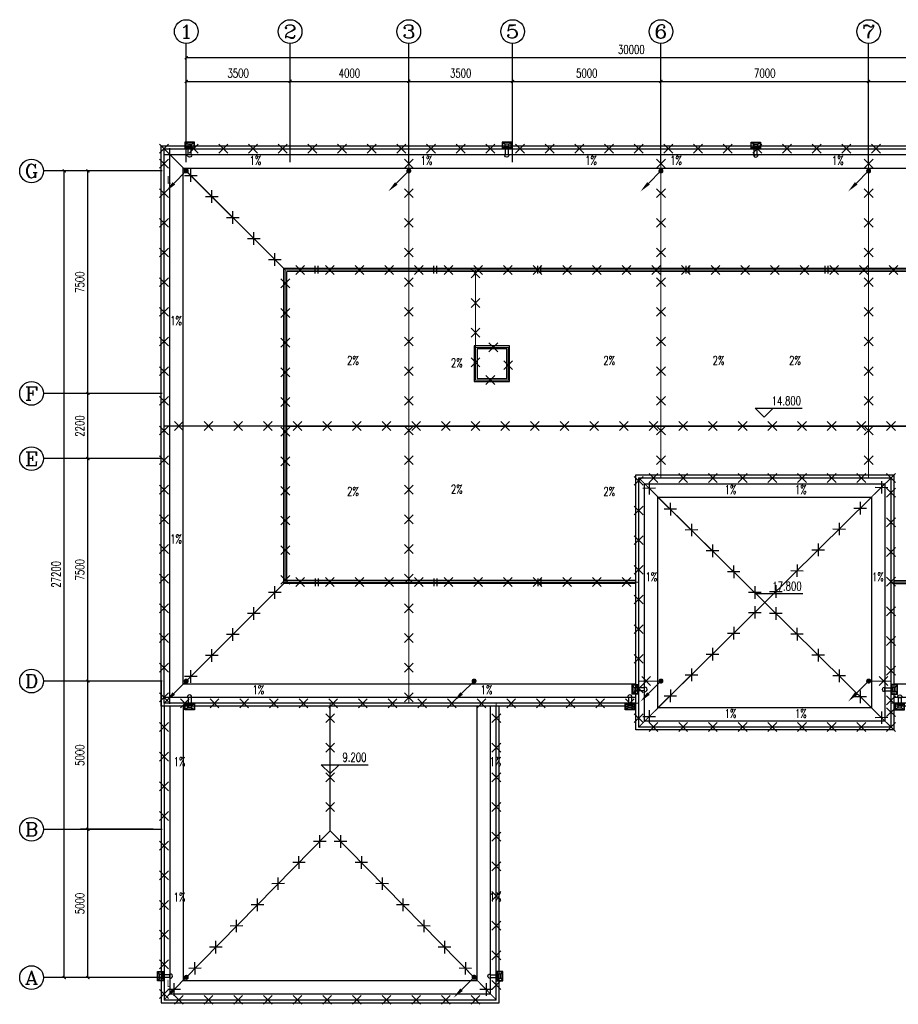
# Model space of a CAD drawing. Extents: x 427948 to 764348, y 274849 to 601549.
# Tile 49 of 203: x 699934 to 729549, y 295337 to 328538. Entities that reach past the tile are written whole.
import ezdxf
from ezdxf.enums import TextEntityAlignment as Align

# ---------------------------------------------------------------- set-up
doc = ezdxf.new("R2010")
doc.units = 0
doc.header["$LTSCALE"] = 1000
doc.header["$MEASUREMENT"] = 0
doc.layers.get('0').update_dxf_attribs({"linetype": 'CONTINUOUS'})
doc.layers.get('Defpoints').update_dxf_attribs({"linetype": 'CONTINUOUS'})
for name, color, linetype in [('AXIS', 3, 'CONTINUOUS'), ('AXIS_TEXT', 7, 'CONTINUOUS'), ('DIM_ELEV', 3, 'CONTINUOUS'), ('DIM_SYMB', 3, 'CONTINUOUS'), ('LWIRE', 4, 'CONTINUOUS'), ('PUB_TEXT', 7, 'CONTINUOUS'), ('WALL', 2, 'CONTINUOUS'), ('WIRE-避雷', 4, 'CONTINUOUS'), ('x细线', 135, 'CONTINUOUS'), ('水斗', 6, 'CONTINUOUS')]:
    doc.layers.add(name, color=color, linetype=linetype)
doc.styles.add('_TCH_AXIS', font='COMPLEX', dxfattribs={"bigfont": 'GBCBIG'})
doc.styles.add('_TCH_DIM', font='SIMPLEX', dxfattribs={"bigfont": 'GBCBIG'})
doc.styles.add('_TCH_DIM_T3', font='SIMPLEX', dxfattribs={"width": 0.705882, "bigfont": 'GBCBIG'})
doc.styles.add('_TEL_DIM', font='SIMPLEX', dxfattribs={"width": 0.8, "height": 3.5, "bigfont": 'HZTXT'})
doc.styles.add('COMPLEX', font='COMPLEX')
doc.styles.add('DIM_FONT', font='SIMPLEX.shx', dxfattribs={"width": 0.8})
doc.styles.get("Standard").update_dxf_attribs({"font": 'txt.shx'})
doc.dimstyles.new('_TCH_ARCH&&100', dxfattribs={"dimtxt": 297.5, "dimasz": 100, "dimexe": 250, "dimexo": 300, "dimgap": 126.25, "dimtad": 1, "dimdec": 0, "dimzin": 0, "dimdsep": 46, "dimtxsty": '_TCH_DIM_T3', "dimblk": 'ARCHTICK', "dimcen": 0.09, "dimclrt": 7, "dimazin": 2, "dimtfac": 1, "dimtdec": 0, "dimtix": 1, "dimtmove": 2, "dimatfit": 3, "dimfxl": 1, "dimtolj": 1, "dimtzin": 0, "dimarcsym": 0})

# ---------------------------------------------------------------- blocks, each defined once
blk = doc.blocks.new('_L1WAO')
for p, q in [((0, 180), (-320, 180)), ((-320, 180), (-320, 0)), ((-320, 0), (0, 0)), ((-224, 116), (-310, 170)), ((-10, 170), (-310, 170)), ((-310, 170), (-310, 10)), ((-310, 170), (-310, 170)), ((-224, 26), (-310, 10)), ((-310, 10), (-10, 10)), ((-310, 10), (-310, 10)), ((-96, 116), (-224, 116)), ((-224, 116), (-224, 26)), ((-224, 26), (-96, 26)), ((-96, 116), (-10, 170)), ((-96, 26), (-96, 116)), ((-96, 26), (-10, 10)), ((-10, 170), (-10, 170)), ((-10, 10), (-10, 170)), ((-10, 10), (-10, 10)), ((0, 0), (0, 180))]:
    blk.add_line(p, q)
at = {"style": 'DIM_FONT', "width": 0.8, "flags": 9}
for tag in ['XSIZE', 'YSIZE']:
    blk.add_attdef(tag, (0, 0), '', height=0.5, dxfattribs=at)
blk = doc.blocks.new('xcdsf')
at = {"layer": '水斗'}
for p, q in [((151845, -1119066), (151845, -1119386)), ((151856, -1119077), (151856, -1119376)), ((151915, -1119162), (151915, -1119290)), ((152265, -1119175), (152045, -1119175)), ((152245, -1119175), (152065, -1119175)), ((152265, -1119177), (152265, -1119277)), ((151845, -1119386), (152045, -1119386)), ((151915, -1119290), (151856, -1119376)), ((151856, -1119376), (152033, -1119376)), ((151856, -1119376), (151856, -1119376)), ((151915, -1119290), (152015, -1119290)), ((152265, -1119275), (152045, -1119275)), ((152245, -1119275), (152065, -1119275))]:
    blk.add_line(p, q, dxfattribs=at)
at = {"layer": '水斗', "extrusion": (0, 0, -1)}
blk.add_ellipse((152265, -1119227), major_axis=(86.9, 0), ratio=0.900657, start_param=4.712389, end_param=7.853982, dxfattribs=at)
at = {"layer": '水斗', "yscale": 1.110299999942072, "rotation": 90}
blk.add_blockref('_L1WAO', (152045, -1119066), dxfattribs=at)
blk = doc.blocks.new('_ArchTick')
at = {"color": 0, "linetype": 'ByBlock', "const_width": 0.4}
blk.add_lwpolyline([(-0.5, -0.5), (0.5, 0.5)], dxfattribs=at)
blk = doc.blocks.new('*D82')
at = {"layer": 'AXIS', "color": 0, "lineweight": -2}
for p, q in [((705549, 325567), (705549, 326708)), ((709049, 325567), (709049, 326708)), ((705549, 326458), (709049, 326458))]:
    blk.add_line(p, q, dxfattribs=at)
at = {"layer": 'Defpoints', "color": 0}
for p in [(709049, 326458), (705549, 325267), (709049, 325267)]:
    blk.add_point(p, dxfattribs=at)
at = {"layer": 'AXIS', "color": 0, "lineweight": -2, "xscale": 100, "yscale": 100, "zscale": 100, "rotation": 180}
blk.add_blockref('_ArchTick', (705549, 326458), dxfattribs=at)
at = {"layer": 'AXIS', "color": 0, "lineweight": -2, "xscale": 100, "yscale": 100, "zscale": 100}
blk.add_blockref('_ArchTick', (709049, 326458), dxfattribs=at)
at = {"layer": 'AXIS', "color": 7, "insert": (707299, 326733), "char_height": 297.5, "attachment_point": 5, "style": '_TCH_DIM_T3'}
blk.add_mtext('\\A1;3500', dxfattribs=at)
blk = doc.blocks.new('*D83')
at = {"layer": 'AXIS', "color": 0, "lineweight": -2}
for p, q in [((709049, 325567), (709049, 326708)), ((713049, 325567), (713049, 326708)), ((709049, 326458), (713049, 326458))]:
    blk.add_line(p, q, dxfattribs=at)
at = {"layer": 'Defpoints', "color": 0}
for p in [(713049, 326458), (709049, 325267), (713049, 325267)]:
    blk.add_point(p, dxfattribs=at)
at = {"layer": 'AXIS', "color": 0, "lineweight": -2, "xscale": 100, "yscale": 100, "zscale": 100, "rotation": 180}
blk.add_blockref('_ArchTick', (709049, 326458), dxfattribs=at)
at = {"layer": 'AXIS', "color": 0, "lineweight": -2, "xscale": 100, "yscale": 100, "zscale": 100}
blk.add_blockref('_ArchTick', (713049, 326458), dxfattribs=at)
at = {"layer": 'AXIS', "color": 7, "insert": (711049, 326733), "char_height": 297.5, "attachment_point": 5, "style": '_TCH_DIM_T3'}
blk.add_mtext('\\A1;4000', dxfattribs=at)
blk = doc.blocks.new('*D84')
at = {"layer": 'AXIS', "color": 0, "lineweight": -2}
for p, q in [((713049, 325567), (713049, 326708)), ((716549, 325567), (716549, 326708)), ((713049, 326458), (716549, 326458))]:
    blk.add_line(p, q, dxfattribs=at)
at = {"layer": 'Defpoints', "color": 0}
for p in [(716549, 326458), (713049, 325267), (716549, 325267)]:
    blk.add_point(p, dxfattribs=at)
at = {"layer": 'AXIS', "color": 0, "lineweight": -2, "xscale": 100, "yscale": 100, "zscale": 100, "rotation": 180}
blk.add_blockref('_ArchTick', (713049, 326458), dxfattribs=at)
at = {"layer": 'AXIS', "color": 0, "lineweight": -2, "xscale": 100, "yscale": 100, "zscale": 100}
blk.add_blockref('_ArchTick', (716549, 326458), dxfattribs=at)
at = {"layer": 'AXIS', "color": 7, "insert": (714799, 326733), "char_height": 297.5, "attachment_point": 5, "style": '_TCH_DIM_T3'}
blk.add_mtext('\\A1;3500', dxfattribs=at)
blk = doc.blocks.new('*D85')
at = {"layer": 'AXIS', "color": 0, "lineweight": -2}
for p, q in [((716549, 325567), (716549, 326708)), ((721549, 325567), (721549, 326708)), ((716549, 326458), (721549, 326458))]:
    blk.add_line(p, q, dxfattribs=at)
at = {"layer": 'Defpoints', "color": 0}
for p in [(721549, 326458), (716549, 325267), (721549, 325267)]:
    blk.add_point(p, dxfattribs=at)
at = {"layer": 'AXIS', "color": 0, "lineweight": -2, "xscale": 100, "yscale": 100, "zscale": 100, "rotation": 180}
blk.add_blockref('_ArchTick', (716549, 326458), dxfattribs=at)
at = {"layer": 'AXIS', "color": 0, "lineweight": -2, "xscale": 100, "yscale": 100, "zscale": 100}
blk.add_blockref('_ArchTick', (721549, 326458), dxfattribs=at)
at = {"layer": 'AXIS', "color": 7, "insert": (719049, 326733), "char_height": 297.5, "attachment_point": 5, "style": '_TCH_DIM_T3'}
blk.add_mtext('\\A1;5000', dxfattribs=at)
blk = doc.blocks.new('*D86')
at = {"layer": 'AXIS', "color": 0, "lineweight": -2}
for p, q in [((721549, 325567), (721549, 326708)), ((728549, 325567), (728549, 326708)), ((721549, 326458), (728549, 326458))]:
    blk.add_line(p, q, dxfattribs=at)
at = {"layer": 'Defpoints', "color": 0}
for p in [(728549, 326458), (721549, 325267), (728549, 325267)]:
    blk.add_point(p, dxfattribs=at)
at = {"layer": 'AXIS', "color": 0, "lineweight": -2, "xscale": 100, "yscale": 100, "zscale": 100, "rotation": 180}
blk.add_blockref('_ArchTick', (721549, 326458), dxfattribs=at)
at = {"layer": 'AXIS', "color": 0, "lineweight": -2, "xscale": 100, "yscale": 100, "zscale": 100}
blk.add_blockref('_ArchTick', (728549, 326458), dxfattribs=at)
at = {"layer": 'AXIS', "color": 7, "insert": (725049, 326733), "char_height": 297.5, "attachment_point": 5, "style": '_TCH_DIM_T3'}
blk.add_mtext('\\A1;7000', dxfattribs=at)
blk = doc.blocks.new('*D87')
at = {"layer": 'AXIS', "color": 0, "lineweight": -2}
for p, q in [((728549, 325567), (728549, 326708)), ((732049, 325567), (732049, 326708)), ((728549, 326458), (732049, 326458))]:
    blk.add_line(p, q, dxfattribs=at)
at = {"layer": 'Defpoints', "color": 0}
for p in [(732049, 326458), (728549, 325267), (732049, 325267)]:
    blk.add_point(p, dxfattribs=at)
at = {"layer": 'AXIS', "color": 0, "lineweight": -2, "xscale": 100, "yscale": 100, "zscale": 100, "rotation": 180}
blk.add_blockref('_ArchTick', (728549, 326458), dxfattribs=at)
at = {"layer": 'AXIS', "color": 0, "lineweight": -2, "xscale": 100, "yscale": 100, "zscale": 100}
blk.add_blockref('_ArchTick', (732049, 326458), dxfattribs=at)
at = {"layer": 'AXIS', "color": 7, "insert": (730299, 326733), "char_height": 297.5, "attachment_point": 5, "style": '_TCH_DIM_T3'}
blk.add_mtext('\\A1;3500', dxfattribs=at)
blk = doc.blocks.new('*D89')
at = {"layer": 'AXIS', "color": 0, "lineweight": -2}
for p, q in [((705549, 325567), (705549, 327508)), ((735549, 325567), (735549, 327508)), ((705549, 327258), (735549, 327258))]:
    blk.add_line(p, q, dxfattribs=at)
at = {"layer": 'Defpoints', "color": 0}
for p in [(735549, 327258), (705549, 325267), (735549, 325267)]:
    blk.add_point(p, dxfattribs=at)
at = {"layer": 'AXIS', "color": 0, "lineweight": -2, "xscale": 100, "yscale": 100, "zscale": 100, "rotation": 180}
blk.add_blockref('_ArchTick', (705549, 327258), dxfattribs=at)
at = {"layer": 'AXIS', "color": 0, "lineweight": -2, "xscale": 100, "yscale": 100, "zscale": 100}
blk.add_blockref('_ArchTick', (735549, 327258), dxfattribs=at)
at = {"layer": 'AXIS', "color": 7, "insert": (720549, 327533), "char_height": 297.5, "attachment_point": 5, "style": '_TCH_DIM_T3'}
blk.add_mtext('\\A1;30000', dxfattribs=at)
blk = doc.blocks.new('_AXISO')
blk.add_circle((0, 0), 0.5)
at = {"layer": 'AXIS_TEXT', "style": 'COMPLEX', "width": 1.041667}
blk.add_attdef('A', text='', height=0.56, dxfattribs=at).set_placement((-0.25, -0.28), (0.25, -0.28), align=Align.FIT)
blk = doc.blocks.new('*D32')
at = {"layer": 'AXIS', "color": 0, "lineweight": -2}
for p, q in [((704434, 301237), (701984, 301237)), ((702234, 296237), (702234, 301237)), ((704434, 296237), (701984, 296237))]:
    blk.add_line(p, q, dxfattribs=at)
at = {"layer": 'Defpoints', "color": 0}
for p in [(702234, 301237), (704734, 301237), (704734, 296237)]:
    blk.add_point(p, dxfattribs=at)
at = {"layer": 'AXIS', "color": 0, "lineweight": -2, "xscale": 100, "yscale": 100, "zscale": 100}
for p, rotation in [((702234, 301237), 90), ((702234, 296237), 270)]:
    blk.add_blockref('_ArchTick', p, dxfattribs=dict(at, rotation=rotation))
at = {"layer": 'AXIS', "color": 7, "insert": (701959, 298737), "char_height": 297.5, "attachment_point": 5, "rotation": 90, "style": '_TCH_DIM_T3'}
blk.add_mtext('\\A1;5000', dxfattribs=at)
blk = doc.blocks.new('*D33')
at = {"layer": 'AXIS', "color": 0, "lineweight": -2}
for p, q in [((704434, 306237), (701984, 306237)), ((702234, 301237), (702234, 306237)), ((704434, 301237), (701984, 301237))]:
    blk.add_line(p, q, dxfattribs=at)
at = {"layer": 'Defpoints', "color": 0}
for p in [(702234, 306237), (704734, 306237), (704734, 301237)]:
    blk.add_point(p, dxfattribs=at)
at = {"layer": 'AXIS', "color": 0, "lineweight": -2, "xscale": 100, "yscale": 100, "zscale": 100}
for p, rotation in [((702234, 306237), 90), ((702234, 301237), 270)]:
    blk.add_blockref('_ArchTick', p, dxfattribs=dict(at, rotation=rotation))
at = {"layer": 'AXIS', "color": 7, "insert": (701959, 303737), "char_height": 297.5, "attachment_point": 5, "rotation": 90, "style": '_TCH_DIM_T3'}
blk.add_mtext('\\A1;5000', dxfattribs=at)
blk = doc.blocks.new('*D34')
at = {"layer": 'AXIS', "color": 0, "lineweight": -2}
for p, q in [((704434, 313737), (701984, 313737)), ((702234, 306237), (702234, 313737)), ((704434, 306237), (701984, 306237))]:
    blk.add_line(p, q, dxfattribs=at)
at = {"layer": 'Defpoints', "color": 0}
for p in [(702234, 313737), (704734, 313737), (704734, 306237)]:
    blk.add_point(p, dxfattribs=at)
at = {"layer": 'AXIS', "color": 0, "lineweight": -2, "xscale": 100, "yscale": 100, "zscale": 100}
for p, rotation in [((702234, 313737), 90), ((702234, 306237), 270)]:
    blk.add_blockref('_ArchTick', p, dxfattribs=dict(at, rotation=rotation))
at = {"layer": 'AXIS', "color": 7, "insert": (701959, 309987), "char_height": 297.5, "attachment_point": 5, "rotation": 90, "style": '_TCH_DIM_T3'}
blk.add_mtext('\\A1;7500', dxfattribs=at)
blk = doc.blocks.new('*D23')
at = {"layer": 'AXIS', "color": 0, "lineweight": -2}
for p, q in [((704434, 315937), (701984, 315937)), ((702234, 313737), (702234, 315937)), ((704434, 313737), (701984, 313737))]:
    blk.add_line(p, q, dxfattribs=at)
at = {"layer": 'Defpoints', "color": 0}
for p in [(702234, 315937), (704734, 315937), (704734, 313737)]:
    blk.add_point(p, dxfattribs=at)
at = {"layer": 'AXIS', "color": 0, "lineweight": -2, "xscale": 100, "yscale": 100, "zscale": 100}
for p, rotation in [((702234, 315937), 90), ((702234, 313737), 270)]:
    blk.add_blockref('_ArchTick', p, dxfattribs=dict(at, rotation=rotation))
at = {"layer": 'AXIS', "color": 7, "insert": (701959, 314837), "char_height": 297.5, "attachment_point": 5, "rotation": 90, "style": '_TCH_DIM_T3'}
blk.add_mtext('\\A1;2200', dxfattribs=at)
blk = doc.blocks.new('*D24')
at = {"layer": 'AXIS', "color": 0, "lineweight": -2}
for p, q in [((704434, 323437), (701984, 323437)), ((702234, 315937), (702234, 323437)), ((704434, 315937), (701984, 315937))]:
    blk.add_line(p, q, dxfattribs=at)
at = {"layer": 'Defpoints', "color": 0}
for p in [(702234, 323437), (704734, 323437), (704734, 315937)]:
    blk.add_point(p, dxfattribs=at)
at = {"layer": 'AXIS', "color": 0, "lineweight": -2, "xscale": 100, "yscale": 100, "zscale": 100}
for p, rotation in [((702234, 323437), 90), ((702234, 315937), 270)]:
    blk.add_blockref('_ArchTick', p, dxfattribs=dict(at, rotation=rotation))
at = {"layer": 'AXIS', "color": 7, "insert": (701959, 319687), "char_height": 297.5, "attachment_point": 5, "rotation": 90, "style": '_TCH_DIM_T3'}
blk.add_mtext('\\A1;7500', dxfattribs=at)
blk = doc.blocks.new('*D25')
at = {"layer": 'AXIS', "color": 0, "lineweight": -2}
for p, q in [((704434, 323437), (701184, 323437)), ((701434, 296237), (701434, 323437)), ((704434, 296237), (701184, 296237))]:
    blk.add_line(p, q, dxfattribs=at)
at = {"layer": 'Defpoints', "color": 0}
for p in [(701434, 323437), (704734, 323437), (704734, 296237)]:
    blk.add_point(p, dxfattribs=at)
at = {"layer": 'AXIS', "color": 0, "lineweight": -2, "xscale": 100, "yscale": 100, "zscale": 100}
for p, rotation in [((701434, 323437), 90), ((701434, 296237), 270)]:
    blk.add_blockref('_ArchTick', p, dxfattribs=dict(at, rotation=rotation))
at = {"layer": 'AXIS', "color": 7, "insert": (701159, 309837), "char_height": 297.5, "attachment_point": 5, "rotation": 90, "style": '_TCH_DIM_T3'}
blk.add_mtext('\\A1;27200', dxfattribs=at)
blk = doc.blocks.new('$TelecSys$00000009')
for p, q in [((-0.5, 0.5), (0.5, -0.5)), ((0.5, 0.5), (-0.5, -0.5))]:
    blk.add_line(p, q)
blk = doc.blocks.new('$TelecSys$00000080')
for p, q in [((-0.7, -0.7), (0, 0)), ((0.104, 0.104), (0.104, 0.104)), ((-0.104, -0.104), (-0.104, -0.104))]:
    blk.add_line(p, q)
at = {"const_width": 0.142}
blk.add_lwpolyline([(0.071, 0, 1), (-0.071, 0, 1)], format="xyb", close=True, dxfattribs=at)
blk.add_solid([(-0.63, -0.77), (-0.77, -0.63), (-1.15, -1.15)])
at = {"width": 0.8, "flags": 9}
blk.add_attdef('A', (0, 0), '', height=0.00002, rotation=180, dxfattribs=at)

msp = doc.modelspace()

# ---------------------------------------------------------------- linework, layer by layer
at = {"layer": 'AXIS'}
for p, q in [((705549.4, 323738), (705549.4, 327738)), ((709049.4, 323738), (709049.4, 327738)), ((713049.4, 323738), (713049.4, 327738)), ((716549.4, 323738), (716549.4, 327738)), ((721549.4, 323738), (721549.4, 327738)), ((728549.4, 323738), (728549.4, 327738)), ((704734.4, 323436.9), (700734.4, 323436.9)), ((704734.4, 315936.9), (700734.4, 315936.9)), ((704734.4, 313736.9), (700734.4, 313736.9)), ((704734.4, 306236.9), (700734.4, 306236.9)), ((704734.4, 301236.9), (700734.4, 301236.9)), ((704734.4, 296236.9), (700734.4, 296236.9))]:
    msp.add_line(p, q, dxfattribs=at)
at = {"layer": 'DIM_ELEV'}
for p, q in [((725028.5, 315135.7), (724728.5, 315435.7)), ((724728.5, 315435.7), (726310.6, 315435.7)), ((725028.5, 315135.7), (725328.5, 315435.7)), ((725049.4, 308886.9), (724749.4, 309186.9)), ((724749.4, 309186.9), (726331.4, 309186.9)), ((725049.4, 308886.9), (725349.4, 309186.9)), ((710399.4, 303116.8), (710099.4, 303416.8)), ((710099.4, 303416.8), (711681.4, 303416.8)), ((710399.4, 303116.8), (710699.4, 303416.8))]:
    msp.add_line(p, q, dxfattribs=at)
at = {"layer": 'DIM_SYMB'}
for points in [[(707343.4, 323763.9, 0, 0, 0), (706226.5, 323763.9, 80, 0, 0), (705926.5, 323763.9, 0, 0, 0)], [(714127.9, 323763.9, 0, 0, 0), (715244.8, 323763.9, 80, 0, 0), (715544.8, 323763.9, 0, 0, 0)], [(718654.2, 323763.9, 0, 0, 0), (717537.3, 323763.9, 80, 0, 0), (717237.3, 323763.9, 0, 0, 0)], [(722539.2, 323763.9, 0, 0, 0), (723656.1, 323763.9, 80, 0, 0), (723956.1, 323763.9, 0, 0, 0)], [(726970.9, 323763.9, 0, 0, 0), (725854, 323763.9, 80, 0, 0), (725554, 323763.9, 0, 0, 0)], [(705203.2, 318877, 0, 0, 0), (705203.2, 319993.9, 80, 0, 0), (705203.2, 320293.9, 0, 0, 0)], [(711159.4, 317295, 0, 0, 0), (711159.4, 318411.9, 80, 0, 0), (711159.4, 318711.9, 0, 0, 0)], [(719796.8, 317295, 0, 0, 0), (719796.8, 318411.9, 80, 0, 0), (719796.8, 318711.9, 0, 0, 0)], [(723480.9, 317295, 0, 0, 0), (723480.9, 318411.9, 80, 0, 0), (723480.9, 318711.9, 0, 0, 0)], [(726058.8, 317295, 0, 0, 0), (726058.8, 318411.9, 80, 0, 0), (726058.8, 318711.9, 0, 0, 0)], [(714659.4, 317216.3, 0, 0, 0), (714659.4, 318333.2, 80, 0, 0), (714659.4, 318633.2, 0, 0, 0)], [(714659.4, 312457.4, 0, 0, 0), (714659.4, 311340.5, 80, 0, 0), (714659.4, 311040.5, 0, 0, 0)], [(723355.9, 312663.9, 0, 0, 0), (722238.9, 312663.9, 80, 0, 0), (721938.9, 312663.9, 0, 0, 0)], [(726742.9, 312663.9, 0, 0, 0), (727859.8, 312663.9, 80, 0, 0), (728159.8, 312663.9, 0, 0, 0)], [(711159.4, 312378.7, 0, 0, 0), (711159.4, 311261.8, 80, 0, 0), (711159.4, 310961.8, 0, 0, 0)], [(719796.8, 312378.7, 0, 0, 0), (719796.8, 311261.8, 80, 0, 0), (719796.8, 310961.8, 0, 0, 0)], [(705203.2, 310540.6, 0, 0, 0), (705203.2, 309423.7, 80, 0, 0), (705203.2, 309123.7, 0, 0, 0)], [(721225.2, 309260.7, 0, 0, 0), (721225.2, 308143.8, 80, 0, 0), (721225.2, 307843.8, 0, 0, 0)], [(728859.6, 309260.7, 0, 0, 0), (728859.6, 308143.8, 80, 0, 0), (728859.6, 307843.8, 0, 0, 0)], [(707438.7, 305913.9, 0, 0, 0), (706321.8, 305913.9, 80, 0, 0), (706021.8, 305913.9, 0, 0, 0)], [(716152, 305913.9, 0, 0, 0), (717268.9, 305913.9, 80, 0, 0), (717568.9, 305913.9, 0, 0, 0)], [(705266, 304009.8, 0, 0, 0), (705266, 305126.7, 80, 0, 0), (705266, 305426.7, 0, 0, 0)], [(715914.7, 304009.8, 0, 0, 0), (715914.7, 305126.7, 80, 0, 0), (715914.7, 305426.7, 0, 0, 0)], [(723355.9, 305113.9, 0, 0, 0), (722238.9, 305113.9, 80, 0, 0), (721938.9, 305113.9, 0, 0, 0)], [(726742.9, 305113.9, 0, 0, 0), (727859.8, 305113.9, 80, 0, 0), (728159.8, 305113.9, 0, 0, 0)], [(705266, 298464, 0, 0, 0), (705266, 297347, 80, 0, 0), (705266, 297047, 0, 0, 0)], [(715914.7, 298464, 0, 0, 0), (715914.7, 297347, 80, 0, 0), (715914.7, 297047, 0, 0, 0)]]:
    msp.add_lwpolyline(points, format="xyseb", dxfattribs=at)
at = {"layer": 'WALL'}
for p, q in [((708836.7, 320149.5), (705449.4, 323536.9)), ((732262, 320149.5), (708836.7, 320149.5)), ((708836.7, 309524.2), (708836.7, 320149.5)), ((732162, 320049.5), (708936.7, 320049.5)), ((708936.7, 309624.2), (708936.7, 320049.5)), ((725049.4, 308886.9), (721449.4, 312436.9)), ((725049.4, 308886.9), (728649.4, 312436.9)), ((708836.7, 309524.2), (705449.4, 306136.9)), ((720699.4, 309524.2), (708836.7, 309524.2)), ((720699.4, 309624.2), (708936.7, 309624.2)), ((729399.4, 309624.2), (732162, 309624.2)), ((729399.4, 309524.2), (732262, 309524.2)), ((725049.4, 308886.9), (721449.4, 305336.9)), ((728649.4, 305336.9), (725049.4, 308886.9)), ((710399.4, 301186.9), (710399.4, 305386.9)), ((705449.4, 296136.9), (710399.4, 301186.9)), ((715349.4, 296136.9), (710399.4, 301186.9))]:
    msp.add_line(p, q, dxfattribs=at)
for points in [[(720699.4, 305386.9), (704699.4, 305386.9), (704699.4, 324286.9), (736399.4, 324286.9), (736399.4, 305386.9), (729399.4, 305386.9)], [(720699.4, 305486.9), (704799.4, 305486.9), (704799.4, 324186.9), (736299.4, 324186.9), (736299.4, 305486.9), (729399.4, 305486.9)], [(720699.4, 306136.9), (705449.4, 306136.9), (705449.4, 323536.9), (735649.4, 323536.9), (735649.4, 306136.9), (729399.4, 306136.9)], [(715249.4, 317536.9), (715249.4, 316336.9), (716449.4, 316336.9), (716449.4, 317536.9), (715249.4, 317536.9)], [(704699.4, 306236.9), (704699.4, 306236.9), (704699.4, 295386.9), (716099.4, 295386.9), (716099.4, 305386.9)], [(704799.4, 305386.9), (704799.4, 295486.9), (715999.4, 295486.9), (715999.4, 305386.9)], [(705449.4, 305386.9), (705449.4, 296136.9), (715349.4, 296136.9), (715349.4, 305386.9)]]:
    msp.add_lwpolyline(points, dxfattribs=at)
for points in [[(715349.4, 317436.9), (715349.4, 316436.9), (716349.4, 316436.9), (716349.4, 317436.9)], [(720699.4, 313186.9), (729399.4, 313186.9), (729399.4, 304586.9), (720699.4, 304586.9)], [(720799.4, 313086.9), (729299.4, 313086.9), (729299.4, 304686.9), (720799.4, 304686.9)], [(721449.4, 312436.9), (728649.4, 312436.9), (728649.4, 305336.9), (721449.4, 305336.9)]]:
    msp.add_lwpolyline(points, close=True, dxfattribs=at)
at = {"layer": 'WIRE-避雷', "linetype": 'Continuous', "const_width": 35}
for points in [[(704799.4, 324186.9), (704799.4, 295486.9), (715999.4, 295486.9), (715999.4, 305486.9), (720799.4, 305486.9), (720799.4, 304686.9), (729299.4, 304686.9), (729299.4, 305486.9), (736299.4, 305486.9), (736299.4, 324186.9), (704799.4, 324186.9)], [(708886.7, 320099.5), (704799.4, 324186.9)], [(713049.4, 324186.9), (713049.4, 305486.9)], [(721549.4, 324186.9), (721549.4, 313086.9)], [(728549.4, 324186.9), (728549.4, 313086.9)], [(708886.7, 320099.5), (708886.7, 320099.5), (708886.7, 309574.5), (720799.4, 309574.5)], [(708886.7, 320099.5), (732211.7, 320099.5), (732211.7, 309574.5), (729299.4, 309574.5)], [(715299.4, 317486.9), (715299.4, 320099.5)], [(704799.4, 314836.9), (736299.4, 314836.9)], [(720799.4, 305486.9), (720799.4, 313086.9), (729299.4, 313086.9), (729299.4, 305486.9)], [(720799.4, 313086.9), (729299.4, 304686.9)], [(720799.4, 304686.9), (729299.4, 313086.9)], [(708886.7, 309574.5), (704799.4, 305486.9)], [(721549.4, 306236.9), (720799.4, 306236.9)], [(728549.4, 306236.9), (729299.4, 306236.9)], [(715999.4, 305486.9), (704799.4, 305486.9)], [(710399.4, 305486.9), (710399.4, 301186.9), (715999.4, 295486.9)], [(710399.4, 301186.9), (704799.4, 295486.9)]]:
    msp.add_lwpolyline(points, dxfattribs=at)
msp.add_lwpolyline([(715299.4, 317486.9), (715299.4, 316386.9), (716399.4, 316386.9), (716399.4, 317486.9)], close=True, dxfattribs=at)
at = {"layer": 'x细线'}
for p, q in [((709896, 319975.9), (709896, 320232.9)), ((709996, 319975.9), (709996, 320232.9)), ((713896, 319975.9), (713896, 320232.9)), ((713996, 319975.9), (713996, 320232.9)), ((717401.7, 319975.9), (717401.7, 320232.9)), ((717501.7, 319975.9), (717501.7, 320232.9)), ((722396, 319975.9), (722396, 320232.9)), ((722496, 319975.9), (722496, 320232.9)), ((727087.4, 319975.9), (727087.4, 320232.9)), ((727187.4, 319975.9), (727187.4, 320232.9)), ((708936.7, 314836.9), (732162, 314836.9)), ((709896, 309697.8), (709896, 309440.8)), ((709996, 309697.8), (709996, 309440.8)), ((713896, 309697.8), (713896, 309440.8)), ((713996, 309697.8), (713996, 309440.8)), ((717401.7, 309697.8), (717401.7, 309440.8)), ((717501.7, 309697.8), (717501.7, 309440.8))]:
    msp.add_line(p, q, dxfattribs=at)
for points in [[(720699.4, 305686.9), (704999.4, 305686.9), (704999.4, 323986.9), (736099.4, 323986.9), (736099.4, 305686.9), (729399.4, 305686.9)], [(704999.4, 305386.9), (704999.4, 295686.9), (715799.4, 295686.9), (715799.4, 305386.9)]]:
    msp.add_lwpolyline(points, dxfattribs=at)
msp.add_lwpolyline([(720999.4, 312886.9), (729099.4, 312886.9), (729099.4, 304886.9), (720999.4, 304886.9)], close=True, dxfattribs=at)

# ---------------------------------------------------------------- block references
at = {"layer": 'AXIS'}
ref = msp.add_blockref('_AXISO', (705549.4, 328138), dxfattribs=dict(at, xscale=800, yscale=800, zscale=800))
ref.add_attrib('A', '1', dxfattribs={"layer": 'AXIS_TEXT', "height": 452.5, "style": '_TCH_AXIS', "width": 2.333333}).set_placement((705323.1, 327911.7), (705775.6, 327911.7), align=Align.FIT)
ref = msp.add_blockref('_AXISO', (709049.4, 328138), dxfattribs=dict(at, xscale=800, yscale=800, zscale=800))
ref.add_attrib('A', '2', dxfattribs={"layer": 'AXIS_TEXT', "height": 452.5, "style": '_TCH_AXIS', "width": 1.5}).set_placement((708823.1, 327911.7), (709275.6, 327911.7), align=Align.FIT)
ref = msp.add_blockref('_AXISO', (713049.4, 328138), dxfattribs=dict(at, xscale=800, yscale=800, zscale=800))
ref.add_attrib('A', '3', dxfattribs={"layer": 'AXIS_TEXT', "height": 452.5, "style": '_TCH_AXIS', "width": 1.5}).set_placement((712823.1, 327911.7), (713275.6, 327911.7), align=Align.FIT)
ref = msp.add_blockref('_AXISO', (716549.4, 328138), dxfattribs=dict(at, xscale=800, yscale=800, zscale=800))
ref.add_attrib('A', '5', dxfattribs={"layer": 'AXIS_TEXT', "height": 452.5, "style": '_TCH_AXIS', "width": 1.5}).set_placement((716323.1, 327911.7), (716775.6, 327911.7), align=Align.FIT)
ref = msp.add_blockref('_AXISO', (721549.4, 328138), dxfattribs=dict(at, xscale=800, yscale=800, zscale=800))
ref.add_attrib('A', '6', dxfattribs={"layer": 'AXIS_TEXT', "height": 452.5, "style": '_TCH_AXIS', "width": 1.5}).set_placement((721323.1, 327911.7), (721775.6, 327911.7), align=Align.FIT)
ref = msp.add_blockref('_AXISO', (728549.4, 328138), dxfattribs=dict(at, xscale=800, yscale=800, zscale=800))
ref.add_attrib('A', '7', dxfattribs={"layer": 'AXIS_TEXT', "height": 452.5, "style": '_TCH_AXIS', "width": 1.5}).set_placement((728323.1, 327911.7), (728775.6, 327911.7), align=Align.FIT)
ref = msp.add_blockref('_AXISO', (700334.4, 323436.9), dxfattribs=dict(at, xscale=800, yscale=800, zscale=800))
ref.add_attrib('A', 'G', dxfattribs={"layer": 'AXIS_TEXT', "height": 452.5, "style": '_TCH_AXIS', "width": 1.166667}).set_placement((700108.1, 323210.6), (700560.6, 323210.6), align=Align.FIT)
ref = msp.add_blockref('_AXISO', (700334.4, 315936.9), dxfattribs=dict(at, xscale=800, yscale=800, zscale=800))
ref.add_attrib('A', 'F', dxfattribs={"layer": 'AXIS_TEXT', "height": 452.5, "style": '_TCH_AXIS', "width": 1.3125}).set_placement((700108.1, 315710.6), (700560.6, 315710.6), align=Align.FIT)
ref = msp.add_blockref('_AXISO', (700334.4, 313736.9), dxfattribs=dict(at, xscale=800, yscale=800, zscale=800))
ref.add_attrib('A', 'E', dxfattribs={"layer": 'AXIS_TEXT', "height": 452.5, "style": '_TCH_AXIS', "width": 1.3125}).set_placement((700108.1, 313510.6), (700560.6, 313510.6), align=Align.FIT)
ref = msp.add_blockref('_AXISO', (700334.4, 306236.9), dxfattribs=dict(at, xscale=800, yscale=800, zscale=800))
ref.add_attrib('A', 'D', dxfattribs={"layer": 'AXIS_TEXT', "height": 452.5, "style": '_TCH_AXIS', "width": 1.235294}).set_placement((700108.1, 306010.6), (700560.6, 306010.6), align=Align.FIT)
ref = msp.add_blockref('_AXISO', (700334.4, 301236.9), dxfattribs=dict(at, xscale=800, yscale=800, zscale=800))
ref.add_attrib('A', 'B', dxfattribs={"layer": 'AXIS_TEXT', "height": 452.5, "style": '_TCH_AXIS', "width": 1.235294}).set_placement((700108.1, 301010.6), (700560.6, 301010.6), align=Align.FIT)
ref = msp.add_blockref('_AXISO', (700334.4, 296236.9), dxfattribs=dict(at, xscale=800, yscale=800, zscale=800))
ref.add_attrib('A', 'A', dxfattribs={"layer": 'AXIS_TEXT', "height": 452.5, "style": '_TCH_AXIS', "width": 1.166667}).set_placement((700108.1, 296010.6), (700560.6, 296010.6), align=Align.FIT)
at = {"layer": 'LWIRE', "xscale": 300, "yscale": 300, "zscale": 300}
for p, rotation in [((704799.4, 324186.9), 180), ((704997.6, 323988.6), 134.9999999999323), ((705799.4, 324186.9), 180), ((706799.4, 324186.9), 180), ((707799.4, 324186.9), 180), ((708799.4, 324186.9), 180), ((709799.4, 324186.9), 180), ((710799.4, 324186.9), 180), ((711799.4, 324186.9), 180), ((712799.4, 324186.9), 180), ((713799.4, 324186.9), 180), ((714799.4, 324186.9), 180), ((715799.4, 324186.9), 180), ((716799.4, 324186.9), 180), ((717799.4, 324186.9), 180), ((718799.4, 324186.9), 180), ((719799.4, 324186.9), 180), ((720799.4, 324186.9), 180), ((721799.4, 324186.9), 180), ((722799.4, 324186.9), 180), ((723799.4, 324186.9), 180), ((724799.4, 324186.9), 180), ((725799.4, 324186.9), 180), ((726799.4, 324186.9), 180), ((727799.4, 324186.9), 180), ((728799.4, 324186.9), 180), ((704799.4, 323686.9), 270.000000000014), ((713049.4, 323686.9), 270.0000000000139), ((721549.4, 323686.9), 270), ((728549.4, 323686.9), 270), ((705704.8, 323281.5), 134.9999999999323), ((704799.4, 322686.9), 270.000000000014), ((706411.9, 322574.4), 134.9999999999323), ((713049.4, 322686.9), 270.0000000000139), ((721549.4, 322686.9), 270), ((728549.4, 322686.9), 270), ((707119, 321867.3), 134.9999999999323), ((704799.4, 321686.9), 270.000000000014), ((713049.4, 321686.9), 270.0000000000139), ((721549.4, 321686.9), 270), ((728549.4, 321686.9), 270), ((707826.1, 321160.2), 134.9999999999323), ((704799.4, 320686.9), 270.000000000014), ((713049.4, 320686.9), 270.0000000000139), ((721549.4, 320686.9), 270), ((728549.4, 320686.9), 270), ((708533.2, 320453), 134.9999999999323), ((715299.4, 319986.9), 90), ((704799.4, 319686.9), 270.000000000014), ((708886.7, 319649.5), 270), ((713049.4, 319686.9), 270.0000000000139), ((721549.4, 319686.9), 270), ((728549.4, 319686.9), 270), ((715299.4, 318986.9), 90), ((704799.4, 318686.9), 270.000000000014), ((708886.7, 318649.5), 270), ((713049.4, 318686.9), 270.0000000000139), ((721549.4, 318686.9), 270), ((728549.4, 318686.9), 270), ((715299.4, 317986.9), 90), ((704799.4, 317686.9), 270.000000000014), ((708886.7, 317649.5), 270), ((713049.4, 317686.9), 270.0000000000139), ((721549.4, 317686.9), 270), ((728549.4, 317686.9), 270), ((715899.4, 317486.9), 180), ((715299.4, 316986.9), 270), ((704799.4, 316686.9), 270.000000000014), ((708886.7, 316649.5), 270), ((713049.4, 316686.9), 270.0000000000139), ((716399.4, 316886.9), 90), ((721549.4, 316686.9), 270), ((728549.4, 316686.9), 270), ((704799.4, 315686.9), 270.000000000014), ((708886.7, 315649.5), 270), ((713049.4, 315686.9), 270.0000000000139), ((721549.4, 315686.9), 270), ((728549.4, 315686.9), 270), ((704799.4, 314686.9), 270.000000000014), ((708886.7, 314649.5), 270), ((713049.4, 314686.9), 270.0000000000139), ((721549.4, 314686.9), 270), ((728549.4, 314686.9), 270), ((704799.4, 313686.9), 270.000000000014), ((708886.7, 313649.5), 270), ((713049.4, 313686.9), 270.0000000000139), ((721549.4, 313686.9), 270), ((728549.4, 313686.9), 270), ((720799.4, 312986.9), 90), ((704799.4, 312686.9), 270.000000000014), ((708886.7, 312649.5), 270), ((713049.4, 312686.9), 270.0000000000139), ((721155, 312735.4), 315.3390243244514), ((728979.1, 312770.3), 44.66097567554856), ((729299.4, 312586.9), 269.9999999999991), ((720799.4, 311986.9), 90), ((721866.3, 312032.5), 315.3390243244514), ((728267.8, 312067.4), 44.66097567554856), ((704799.4, 311686.9), 270.000000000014), ((708886.7, 311649.5), 270), ((713049.4, 311686.9), 270.0000000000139), ((722577.6, 311329.6), 315.3390243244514), ((727556.5, 311364.5), 44.66097567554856), ((729299.4, 311586.9), 269.9999999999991), ((720799.4, 310986.9), 90), ((704799.4, 310686.9), 270.000000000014), ((708886.7, 310649.5), 270), ((713049.4, 310686.9), 270.0000000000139), ((723288.8, 310626.7), 315.3390243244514), ((726845.2, 310661.6), 44.66097567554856), ((729299.4, 310586.9), 269.9999999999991), ((720799.4, 309986.9), 90), ((724000.1, 309923.8), 315.3390243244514), ((726133.9, 309958.7), 44.66097567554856), ((704799.4, 309686.9), 270.000000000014), ((708886.7, 309649.5), 270), ((713049.4, 309686.9), 270.0000000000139), ((725422.7, 309255.8), 44.66097567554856), ((729299.4, 309586.9), 269.9999999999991), ((708533.2, 309220.9), 225.0017989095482), ((720799.4, 308986.9), 90), ((724711.4, 309220.9), 315.3390243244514), ((704799.4, 308686.9), 270.000000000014), ((713049.4, 308686.9), 270.0000000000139), ((707826.1, 308513.8), 225.0017989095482), ((724711.4, 308552.9), 44.66097567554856), ((725422.7, 308517.9), 315.3390243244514), ((729299.4, 308586.9), 269.9999999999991), ((720799.4, 307986.9), 90), ((704799.4, 307686.9), 270.000000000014), ((707119, 307806.7), 225.0017989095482), ((713049.4, 307686.9), 270.0000000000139), ((724000.1, 307850), 44.66097567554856), ((726133.9, 307815), 315.3390243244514), ((729299.4, 307586.9), 269.9999999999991), ((706411.9, 307099.5), 225.0017989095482), ((720799.4, 306986.9), 90), ((723288.8, 307147), 44.66097567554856), ((726845.2, 307112.1), 315.3390243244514), ((704799.4, 306686.9), 270.000000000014), ((713049.4, 306686.9), 270.0000000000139), ((705704.9, 306392.4), 225.0017989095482), ((722577.6, 306444.1), 44.66097567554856), ((727556.5, 306409.2), 315.3390243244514), ((729299.4, 306586.9), 269.9999999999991), ((720799.4, 305986.9), 90), ((721049.4, 306236.9), 180), ((704799.4, 305686.9), 270.000000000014), ((704997.8, 305685.3), 225.0017989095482), ((713049.4, 305686.9), 270.0000000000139), ((721866.3, 305741.2), 44.66097567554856), ((728267.8, 305706.3), 315.3390243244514), ((705499.4, 305486.9), 180.000000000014), ((706499.4, 305486.9), 180.000000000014), ((707499.4, 305486.9), 180.000000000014), ((708499.4, 305486.9), 180.000000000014), ((709499.4, 305486.9), 180.000000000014), ((710499.4, 305486.9), 180.000000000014), ((711499.4, 305486.9), 180.000000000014), ((712499.4, 305486.9), 180.000000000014), ((713499.4, 305486.9), 180.000000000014), ((714499.4, 305486.9), 180.000000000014), ((715499.4, 305486.9), 180.000000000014), ((729299.4, 305586.9), 269.9999999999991), ((710399.4, 304986.9), 270), ((715999.4, 304986.9), 90), ((720799.4, 304986.9), 270), ((721155, 305038.3), 44.66097567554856), ((728979.1, 305003.4), 315.3390243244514), ((729299.4, 305186.9), 90.00000000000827), ((704799.4, 304686.9), 270.000000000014), ((710399.4, 303986.9), 270), ((715999.4, 303986.9), 90), ((704799.4, 303686.9), 270.000000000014), ((710399.4, 302986.9), 270), ((715999.4, 302986.9), 90), ((704799.4, 302686.9), 270.000000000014), ((710399.4, 301986.9), 270), ((715999.4, 301986.9), 90), ((704799.4, 301686.9), 270.000000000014), ((715999.4, 300986.9), 90), ((704799.4, 300686.9), 270.000000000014), ((710048.9, 300830.2), 225.5070290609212), ((710749.8, 300830.2), 314.492970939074), ((709348.1, 300116.9), 225.5070290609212), ((711450.6, 300116.9), 314.492970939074), ((704799.4, 299686.9), 270.000000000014), ((715999.4, 299986.9), 90), ((708647.3, 299403.5), 225.5070290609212), ((712151.4, 299403.5), 314.492970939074), ((704799.4, 298686.9), 270.000000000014), ((707946.5, 298690.2), 225.5070290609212), ((712852.2, 298690.2), 314.492970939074), ((715999.4, 298986.9), 90), ((707245.7, 297976.8), 225.5070290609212), ((713553.1, 297976.8), 314.492970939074), ((704799.4, 297686.9), 270.000000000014), ((715999.4, 297986.9), 90), ((706544.8, 297263.5), 225.5070290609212), ((714253.9, 297263.5), 314.492970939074), ((704799.4, 296686.9), 270.000000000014), ((715999.4, 296986.9), 90), ((705844, 296550.2), 225.5070290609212), ((714954.7, 296550.2), 314.492970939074), ((704799.4, 295686.9), 270.000000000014), ((705143.2, 295836.8), 225.5070290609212), ((715655.5, 295836.8), 314.492970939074), ((715999.4, 295986.9), 90)]:
    msp.add_blockref('$TelecSys$00000009', p, dxfattribs=dict(at, rotation=rotation))
at = {"layer": 'LWIRE'}
for name, p, xscale, yscale, zscale in [('$TelecSys$00000080', (705549.4, 323436.9), 600, 600, 600), ('$TelecSys$00000080', (713049.4, 323436.9), 600, 600, 600), ('$TelecSys$00000080', (721549.4, 323436.9), 600, 600, 600), ('$TelecSys$00000080', (728549.4, 323436.9), 600, 600, 600), ('$TelecSys$00000009', (709386.7, 320099.5), 300, 300, 300), ('$TelecSys$00000009', (710386.7, 320099.5), 300, 300, 300), ('$TelecSys$00000009', (711386.7, 320099.5), 300, 300, 300), ('$TelecSys$00000009', (712386.7, 320099.5), 300, 300, 300), ('$TelecSys$00000009', (713386.7, 320099.5), 300, 300, 300), ('$TelecSys$00000009', (714386.7, 320099.5), 300, 300, 300), ('$TelecSys$00000009', (715386.7, 320099.5), 300, 300, 300), ('$TelecSys$00000009', (716386.7, 320099.5), 300, 300, 300), ('$TelecSys$00000009', (717386.7, 320099.5), 300, 300, 300), ('$TelecSys$00000009', (718386.7, 320099.5), 300, 300, 300), ('$TelecSys$00000009', (719386.7, 320099.5), 300, 300, 300), ('$TelecSys$00000009', (720386.7, 320099.5), 300, 300, 300), ('$TelecSys$00000009', (721386.7, 320099.5), 300, 300, 300), ('$TelecSys$00000009', (722386.7, 320099.5), 300, 300, 300), ('$TelecSys$00000009', (723386.7, 320099.5), 300, 300, 300), ('$TelecSys$00000009', (724386.7, 320099.5), 300, 300, 300), ('$TelecSys$00000009', (725386.7, 320099.5), 300, 300, 300), ('$TelecSys$00000009', (726386.7, 320099.5), 300, 300, 300), ('$TelecSys$00000009', (727386.7, 320099.5), 300, 300, 300), ('$TelecSys$00000009', (728386.7, 320099.5), 300, 300, 300), ('$TelecSys$00000009', (729386.7, 320099.5), 300, 300, 300), ('$TelecSys$00000009', (715799.4, 316386.9), 300, 300, 300), ('$TelecSys$00000009', (705299.4, 314836.9), 300, 300, 300), ('$TelecSys$00000009', (706299.4, 314836.9), 300, 300, 300), ('$TelecSys$00000009', (707299.4, 314836.9), 300, 300, 300), ('$TelecSys$00000009', (708299.4, 314836.9), 300, 300, 300), ('$TelecSys$00000009', (709299.4, 314836.9), 300, 300, 300), ('$TelecSys$00000009', (710299.4, 314836.9), 300, 300, 300), ('$TelecSys$00000009', (711299.4, 314836.9), 300, 300, 300), ('$TelecSys$00000009', (712299.4, 314836.9), 300, 300, 300), ('$TelecSys$00000009', (713299.4, 314836.9), 300, 300, 300), ('$TelecSys$00000009', (714299.4, 314836.9), 300, 300, 300), ('$TelecSys$00000009', (715299.4, 314836.9), 300, 300, 300), ('$TelecSys$00000009', (716299.4, 314836.9), 300, 300, 300), ('$TelecSys$00000009', (717299.4, 314836.9), 300, 300, 300), ('$TelecSys$00000009', (718299.4, 314836.9), 300, 300, 300), ('$TelecSys$00000009', (719299.4, 314836.9), 300, 300, 300), ('$TelecSys$00000009', (720299.4, 314836.9), 300, 300, 300), ('$TelecSys$00000009', (721299.4, 314836.9), 300, 300, 300), ('$TelecSys$00000009', (722299.4, 314836.9), 300, 300, 300), ('$TelecSys$00000009', (723299.4, 314836.9), 300, 300, 300), ('$TelecSys$00000009', (724299.4, 314836.9), 300, 300, 300), ('$TelecSys$00000009', (725299.4, 314836.9), 300, 300, 300), ('$TelecSys$00000009', (726299.4, 314836.9), 300, 300, 300), ('$TelecSys$00000009', (727299.4, 314836.9), 300, 300, 300), ('$TelecSys$00000009', (728299.4, 314836.9), 300, 300, 300), ('$TelecSys$00000009', (729299.4, 314836.9), 300, 300, 300), ('$TelecSys$00000009', (721299.4, 313086.9), 300, 300, 300), ('$TelecSys$00000009', (722299.4, 313086.9), 300, 300, 300), ('$TelecSys$00000009', (723299.4, 313086.9), 300, 300, 300), ('$TelecSys$00000009', (724299.4, 313086.9), 300, 300, 300), ('$TelecSys$00000009', (725299.4, 313086.9), 300, 300, 300), ('$TelecSys$00000009', (726299.4, 313086.9), 300, 300, 300), ('$TelecSys$00000009', (727299.4, 313086.9), 300, 300, 300), ('$TelecSys$00000009', (728299.4, 313086.9), 300, 300, 300), ('$TelecSys$00000009', (729299.4, 313086.9), 300, 300, 300), ('$TelecSys$00000009', (709386.7, 309574.5), 300, 300, 300), ('$TelecSys$00000009', (710386.7, 309574.5), 300, 300, 300), ('$TelecSys$00000009', (711386.7, 309574.5), 300, 300, 300), ('$TelecSys$00000009', (712386.7, 309574.5), 300, 300, 300), ('$TelecSys$00000009', (713386.7, 309574.5), 300, 300, 300), ('$TelecSys$00000009', (714386.7, 309574.5), 300, 300, 300), ('$TelecSys$00000009', (715386.7, 309574.5), 300, 300, 300), ('$TelecSys$00000009', (716386.7, 309574.5), 300, 300, 300), ('$TelecSys$00000009', (717386.7, 309574.5), 300, 300, 300), ('$TelecSys$00000009', (718386.7, 309574.5), 300, 300, 300), ('$TelecSys$00000009', (719386.7, 309574.5), 300, 300, 300), ('$TelecSys$00000009', (720386.7, 309574.5), 300, 300, 300), ('$TelecSys$00000080', (705549.4, 306236.9), 600, 600, 600), ('$TelecSys$00000080', (715249.4, 306236.9), 600, 600, 600), ('$TelecSys$00000080', (721549.4, 306236.9), 600, 600, 600), ('$TelecSys$00000080', (728549.4, 306236.9), 600, 600, 600), ('$TelecSys$00000009', (729049.4, 306236.9), 300, 300, 300), ('$TelecSys$00000009', (716499.4, 305486.9), 300, 300, 300), ('$TelecSys$00000009', (717499.4, 305486.9), 300, 300, 300), ('$TelecSys$00000009', (718499.4, 305486.9), 300, 300, 300), ('$TelecSys$00000009', (719499.4, 305486.9), 300, 300, 300), ('$TelecSys$00000009', (720499.4, 305486.9), 300, 300, 300), ('$TelecSys$00000009', (721299.4, 304686.9), 300, 300, 300), ('$TelecSys$00000009', (722299.4, 304686.9), 300, 300, 300), ('$TelecSys$00000009', (723299.4, 304686.9), 300, 300, 300), ('$TelecSys$00000009', (724299.4, 304686.9), 300, 300, 300), ('$TelecSys$00000009', (725299.4, 304686.9), 300, 300, 300), ('$TelecSys$00000009', (726299.4, 304686.9), 300, 300, 300), ('$TelecSys$00000009', (727299.4, 304686.9), 300, 300, 300), ('$TelecSys$00000009', (728299.4, 304686.9), 300, 300, 300), ('$TelecSys$00000009', (729299.4, 304686.9), 300, 300, 300), ('$TelecSys$00000080', (705549.4, 296246.6), 600, 600, 600), ('$TelecSys$00000080', (715249.4, 296250.3), 600, 600, 600), ('$TelecSys$00000009', (705299.4, 295486.9), 300, 300, 300), ('$TelecSys$00000009', (706299.4, 295486.9), 300, 300, 300), ('$TelecSys$00000009', (707299.4, 295486.9), 300, 300, 300), ('$TelecSys$00000009', (708299.4, 295486.9), 300, 300, 300), ('$TelecSys$00000009', (709299.4, 295486.9), 300, 300, 300), ('$TelecSys$00000009', (710299.4, 295486.9), 300, 300, 300), ('$TelecSys$00000009', (711299.4, 295486.9), 300, 300, 300), ('$TelecSys$00000009', (712299.4, 295486.9), 300, 300, 300), ('$TelecSys$00000009', (713299.4, 295486.9), 300, 300, 300), ('$TelecSys$00000009', (714299.4, 295486.9), 300, 300, 300), ('$TelecSys$00000009', (715299.4, 295486.9), 300, 300, 300)]:
    msp.add_blockref(name, p, dxfattribs=dict(at, xscale=xscale, yscale=yscale, zscale=zscale))
at = {"layer": '水斗'}
for p, rotation in [((1824887.9, 476251.4), 270), ((1835579.8, 476251.4), 270), ((881363.9, -813270.3), 179.9999999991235), ((-389630.4, 153422.3), 89.99999999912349), ((868063.9, -822939.7), 180)]:
    msp.add_blockref('xcdsf', p, dxfattribs=dict(at, rotation=rotation))
at = {"layer": '水斗', "xscale": -1}
for p, rotation in [((-394481.1, 476251.4), 90), ((568734.8, -813270.3), 180), ((1824887.9, 153422.3), 270), ((1839729.1, 153422.3), 270), ((552734.8, -822939.7), 180)]:
    msp.add_blockref('xcdsf', p, dxfattribs=dict(at, rotation=rotation))

# ---------------------------------------------------------------- texts
at = {"layer": 'PUB_TEXT', "style": '_TCH_DIM', "width": 0.705882}
for s, p in [('1%%%', (707683.1, 323644.3)), ('1%%%', (713448.1, 323644.3)), ('1%%%', (718993.9, 323644.3)), ('1%%%', (721859.5, 323644.3)), ('1%%%', (727310.6, 323644.3)), ('1%%%', (705004, 318239.8)), ('2%%%', (710969.4, 316897.4)), ('2%%%', (714469.4, 316818.7)), ('2%%%', (719606.8, 316897.4)), ('2%%%', (723290.9, 316897.4)), ('2%%%', (725868.8, 316897.4)), ('14.800', (725280.6, 315535.8)), ('2%%%', (710969.4, 312478.8)), ('2%%%', (714469.4, 312557.5)), ('2%%%', (719606.8, 312478.8)), ('1%%%', (723695.6, 312544.3)), ('1%%%', (726063.1, 312544.3)), ('1%%%', (705004, 310880.4)), ('1%%%', (721026, 309600.4)), ('1%%%', (728660.4, 309600.4)), ('17.800', (725301.4, 309287)), ('1%%%', (707778.5, 305794.3)), ('1%%%', (715472.3, 305794.3)), ('1%%%', (723695.6, 304994.3)), ('1%%%', (726063.1, 304994.3)), ('9.200', (710811.4, 303516.9)), ('1%%%', (705125.2, 303372.5)), ('1%%%', (715773.9, 303372.5)), ('1%%%', (705125.2, 298803.7)), ('1%%%', (715773.9, 298803.7))]:
    msp.add_text(s, height=297.5, dxfattribs=at).set_placement(p)
at = {"layer": 'WIRE-避雷', "linetype": 'Continuous', "char_height": 250, "width": 268.026, "attachment_point": 7, "style": '_TEL_DIM'}
for insert in [(704898.3, 323012.9), (704895.2, 295917.6)]:
    msp.add_mtext('{\\fSimSun|b0|i0|c134|p2;L}', dxfattribs=dict(at, insert=insert))

# ---------------------------------------------------------------- dimensions: what is measured, and where the dimension line sits
at = {"layer": 'AXIS'}
for p1, p2, distance, picture, middle in [((705549.4, 325267.3), (735549.4, 325267.3), 1990.6, '*D89', (720549.4, 327532.9)), ((705549.4, 325267.3), (709049.4, 325267.3), 1190.6, '*D82', (707299.4, 326732.9)), ((709049.4, 325267.3), (713049.4, 325267.3), 1190.6, '*D83', (711049.4, 326732.9)), ((713049.4, 325267.3), (716549.4, 325267.3), 1190.6, '*D84', (714799.4, 326732.9)), ((716549.4, 325267.3), (721549.4, 325267.3), 1190.6, '*D85', (719049.4, 326732.9)), ((721549.4, 325267.3), (728549.4, 325267.3), 1190.6, '*D86', (725049.4, 326732.9)), ((728549.4, 325267.3), (732049.4, 325267.3), 1190.6, '*D87', (730299.4, 326732.9)), ((704734.4, 296236.9), (704734.4, 323436.9), 3300, '*D25', (701159.4, 309836.9)), ((704734.4, 315936.9), (704734.4, 323436.9), 2500, '*D24', (701959.4, 319686.9)), ((704734.4, 313736.9), (704734.4, 315936.9), 2500, '*D23', (701959.4, 314836.9)), ((704734.4, 306236.9), (704734.4, 313736.9), 2500, '*D34', (701959.4, 309986.9)), ((704734.4, 301236.9), (704734.4, 306236.9), 2500, '*D33', (701959.4, 303736.9)), ((704734.4, 296236.9), (704734.4, 301236.9), 2500, '*D32', (701959.4, 298736.9))]:
    dim = msp.add_aligned_dim(p1=p1, p2=p2, distance=distance, dimstyle='_TCH_ARCH&&100', dxfattribs=at)
    dim.commit()
    dim.dimension.update_dxf_attribs({"geometry": picture, "text_midpoint": middle})

doc.saveas('drawing.dxf')
